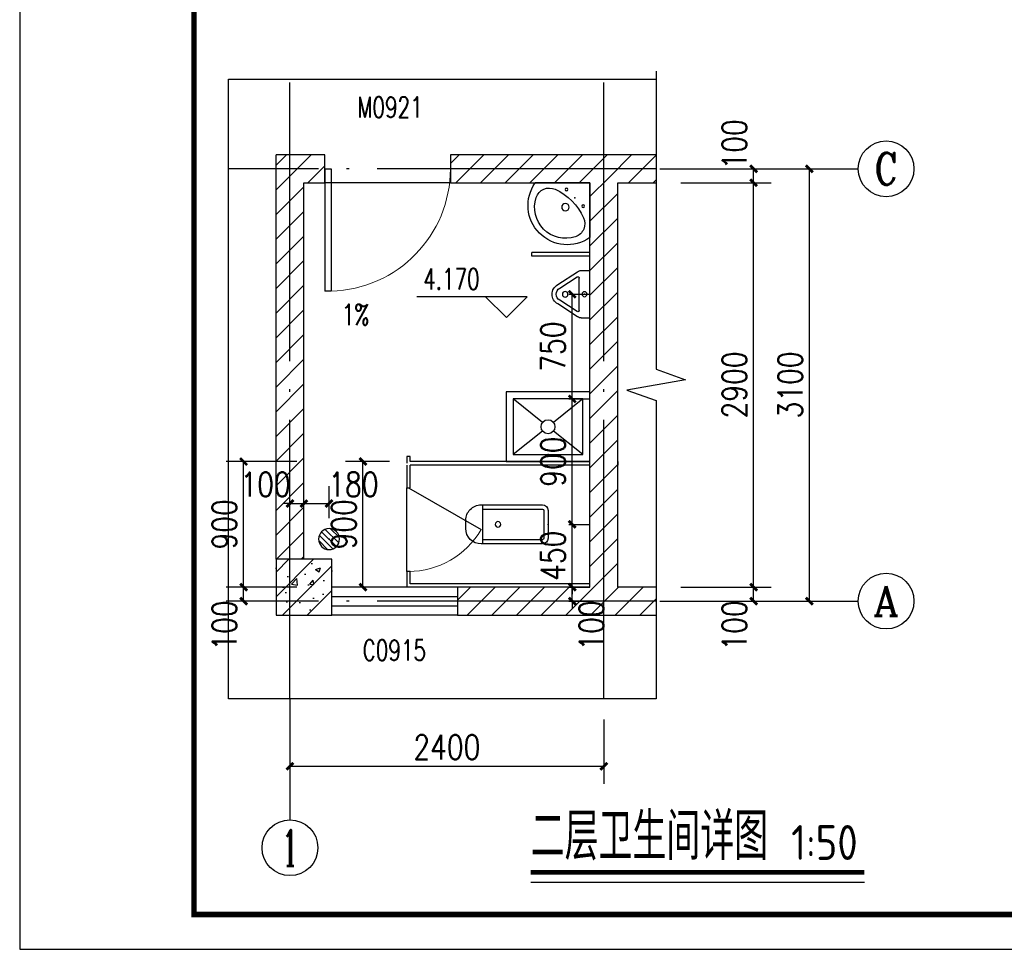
# Model space of a CAD drawing. Extents: x 199962 to 436984, y -16681 to 190402.
# Tile 18 of 36: x 390578 to 397638, y 1511 to 8177. Entities that reach past the tile are written whole.
import ezdxf
from ezdxf.enums import TextEntityAlignment as Align

# ---------------------------------------------------------------- set-up
doc = ezdxf.new("R2010")
doc.units = 0
doc.header["$LTSCALE"] = 1000
doc.header["$MEASUREMENT"] = 0
doc.linetypes.add('DOTE', pattern=[2.42, 2, -0.2, 0.02, -0.2])
for name, color, linetype in [('AXIS', 3, 'Continuous'), ('AXIS_TEXT', 7, 'Continuous'), ('COLUMN', 1, 'Continuous'), ('DIM_ELEV', 3, 'Continuous'), ('DIM_SYMB', 3, 'Continuous'), ('DOTE', 8, 'Continuous'), ('LATRINE', 6, 'Continuous'), ('LVTRY', 6, 'Continuous'), ('PUB_DIM', 3, 'Continuous'), ('PUB_HATCH', 7, 'Continuous'), ('PUB_TEXT', 7, 'Continuous'), ('WALL', 1, 'Continuous'), ('WINDOW', 4, 'Continuous'), ('WINDOW_TEXT', 7, 'Continuous'), ('图框', 7, 'Continuous'), ('填充', 8, 'Continuous')]:
    doc.layers.add(name, color=color, linetype=linetype)
doc.styles.add('_TCH_AXIS', font='COMPLEX', dxfattribs={"bigfont": 'GBCBIG'})
doc.styles.add('_TCH_DIM', font='SIMPLEX', dxfattribs={"bigfont": 'GBCBIG'})
doc.styles.add('_TCH_WINDOW', font='SIMPLEX', dxfattribs={"bigfont": 'GBCBIG'})
doc.styles.add('COMPLEX', font='COMPLEX')
doc.styles.add('DIM_FONT', font='simplex.shx', dxfattribs={"width": 0.8})
doc.styles.get("Standard").update_dxf_attribs({"font": 'gbenor.shx', "bigfont": 'gbcbig.shx'})
doc.dimstyles.new('_TCH_ARCH&&50', dxfattribs={"dimscale": 0.5, "dimtxt": 350, "dimasz": 100, "dimexe": 250, "dimexo": 300, "dimgap": 100, "dimtad": 1, "dimdec": 0, "dimzin": 0, "dimdsep": 46, "dimtxsty": 'DIM_FONT', "dimblk": 'ARCHTICK', "dimcen": 0.09, "dimclrt": 7, "dimazin": 2, "dimtfac": 1, "dimtdec": 0, "dimtix": 1, "dimtmove": 2, "dimatfit": 3, "dimfxl": 0, "dimtolj": 1, "dimtzin": 0, "dimarcsym": 0})
pattern_1 = [(45, (0, 89.76), (-88.388383, 88.388383), [])]

# ---------------------------------------------------------------- blocks, each defined once
blk = doc.blocks.new('_ArchTick')
at = {"color": 0, "linetype": 'ByBlock', "const_width": 0.4}
blk.add_lwpolyline([(-0.5, -0.5), (0.5, 0.5)], dxfattribs=at)
blk = doc.blocks.new('*D233')
at = {"layer": 'Defpoints', "color": 0, "transparency": 16777216}
for p in [(392796.2, 4706.8), (392616.2, 4452.1), (392796.2, 4452.1)]:
    blk.add_point(p, dxfattribs=at)
at = {"layer": 'PUB_DIM', "color": 0, "lineweight": -2, "transparency": 16777216}
for p, q in [((392616.2, 4602.1), (392616.2, 4831.8)), ((392796.2, 4602.1), (392796.2, 4831.8)), ((392616.2, 4706.8), (392796.2, 4706.8))]:
    blk.add_line(p, q, dxfattribs=at)
at = {"layer": 'PUB_DIM', "color": 0, "lineweight": -2, "transparency": 16777216, "xscale": 50, "yscale": 50, "zscale": 50, "rotation": 180}
blk.add_blockref('_ArchTick', (392616.2, 4706.8), dxfattribs=at)
at = {"layer": 'PUB_DIM', "color": 0, "lineweight": -2, "transparency": 16777216, "xscale": 50, "yscale": 50, "zscale": 50}
blk.add_blockref('_ArchTick', (392796.2, 4706.8), dxfattribs=at)
at = {"layer": 'PUB_DIM', "color": 7, "transparency": 16777216, "insert": (392971.2, 4844.3), "char_height": 175, "attachment_point": 5, "style": 'DIM_FONT'}
blk.add_mtext('\\A1;180', dxfattribs=at)
blk = doc.blocks.new('*D234')
at = {"layer": 'Defpoints', "color": 0, "transparency": 16777216}
for p in [(392616.2, 4706.8), (392516.2, 4452.1), (392616.2, 4452.1)]:
    blk.add_point(p, dxfattribs=at)
at = {"layer": 'PUB_DIM', "color": 0, "lineweight": -2, "transparency": 16777216}
for p, q in [((392516.2, 4602.1), (392516.2, 4831.8)), ((392616.2, 4602.1), (392616.2, 4831.8)), ((392516.2, 4706.8), (392466.2, 4706.8)), ((392516.2, 4706.8), (392616.2, 4706.8)), ((392616.2, 4706.8), (392666.2, 4706.8))]:
    blk.add_line(p, q, dxfattribs=at)
at = {"layer": 'PUB_DIM', "color": 0, "lineweight": -2, "transparency": 16777216, "xscale": 50, "yscale": 50, "zscale": 50}
blk.add_blockref('_ArchTick', (392516.2, 4706.8), dxfattribs=at)
at = {"layer": 'PUB_DIM', "color": 0, "lineweight": -2, "transparency": 16777216, "xscale": 50, "yscale": 50, "zscale": 50, "rotation": 180}
blk.add_blockref('_ArchTick', (392616.2, 4706.8), dxfattribs=at)
at = {"layer": 'PUB_DIM', "color": 7, "transparency": 16777216, "insert": (392341.2, 4844.3), "char_height": 175, "attachment_point": 5, "style": 'DIM_FONT'}
blk.add_mtext('\\A1;100', dxfattribs=at)
blk = doc.blocks.new('*D235')
at = {"layer": 'Defpoints', "color": 0, "transparency": 16777216}
for p in [(393039.6, 5008), (393378.9, 5008), (393378.9, 4107.5)]:
    blk.add_point(p, dxfattribs=at)
at = {"layer": 'PUB_DIM', "color": 0, "lineweight": -2, "transparency": 16777216}
for p, q in [((393228.9, 5008), (392914.6, 5008)), ((393039.6, 4107.5), (393039.6, 5008)), ((393228.9, 4107.5), (392914.6, 4107.5))]:
    blk.add_line(p, q, dxfattribs=at)
at = {"layer": 'PUB_DIM', "color": 0, "lineweight": -2, "transparency": 16777216, "xscale": 50, "yscale": 50, "zscale": 50}
for p, rotation in [((393039.6, 5008), 90), ((393039.6, 4107.5), 270)]:
    blk.add_blockref('_ArchTick', p, dxfattribs=dict(at, rotation=rotation))
at = {"layer": 'PUB_DIM', "color": 7, "transparency": 16777216, "insert": (392902.1, 4557.7), "char_height": 175, "attachment_point": 5, "rotation": 90, "style": 'DIM_FONT'}
blk.add_mtext('\\A1;900', dxfattribs=at)
blk = doc.blocks.new('*D236')
at = {"layer": 'Defpoints', "color": 0, "transparency": 16777216}
for p in [(394366.2, 6207.9), (394539.9, 6207.9), (394366.2, 5457.5)]:
    blk.add_point(p, dxfattribs=at)
at = {"layer": 'PUB_DIM', "color": 0, "lineweight": -2, "transparency": 16777216}
for p, q in [((394516.2, 6207.9), (394664.9, 6207.9)), ((394539.9, 5457.5), (394539.9, 6207.9)), ((394516.2, 5457.5), (394664.9, 5457.5))]:
    blk.add_line(p, q, dxfattribs=at)
at = {"layer": 'PUB_DIM', "color": 0, "lineweight": -2, "transparency": 16777216, "xscale": 50, "yscale": 50, "zscale": 50}
for p, rotation in [((394539.9, 6207.9), 90), ((394539.9, 5457.5), 270)]:
    blk.add_blockref('_ArchTick', p, dxfattribs=dict(at, rotation=rotation))
at = {"layer": 'PUB_DIM', "color": 7, "transparency": 16777216, "insert": (394402.4, 5832.7), "char_height": 175, "attachment_point": 5, "rotation": 90, "style": 'DIM_FONT'}
blk.add_mtext('\\A1;750', dxfattribs=at)
blk = doc.blocks.new('*D237')
at = {"layer": 'Defpoints', "color": 0, "transparency": 16777216}
for p in [(394366.2, 5457.5), (394539.9, 5457.5), (394366.2, 4557.7)]:
    blk.add_point(p, dxfattribs=at)
at = {"layer": 'PUB_DIM', "color": 0, "lineweight": -2, "transparency": 16777216}
for p, q in [((394516.2, 5457.5), (394664.9, 5457.5)), ((394539.9, 4557.7), (394539.9, 5457.5)), ((394516.2, 4557.7), (394664.9, 4557.7))]:
    blk.add_line(p, q, dxfattribs=at)
at = {"layer": 'PUB_DIM', "color": 0, "lineweight": -2, "transparency": 16777216, "xscale": 50, "yscale": 50, "zscale": 50}
for p, rotation in [((394539.9, 5457.5), 90), ((394539.9, 4557.7), 270)]:
    blk.add_blockref('_ArchTick', p, dxfattribs=dict(at, rotation=rotation))
at = {"layer": 'PUB_DIM', "color": 7, "transparency": 16777216, "insert": (394402.4, 5007.6), "char_height": 175, "attachment_point": 5, "rotation": 90, "style": 'DIM_FONT'}
blk.add_mtext('\\A1;900', dxfattribs=at)
blk = doc.blocks.new('*D238')
at = {"layer": 'Defpoints', "color": 0, "transparency": 16777216}
for p in [(394366.2, 4557.7), (394539.9, 4557.7), (394366.2, 4107.5)]:
    blk.add_point(p, dxfattribs=at)
at = {"layer": 'PUB_DIM', "color": 0, "lineweight": -2, "transparency": 16777216}
for p, q in [((394539.9, 4557.7), (394539.9, 4607.7)), ((394516.2, 4557.7), (394664.9, 4557.7)), ((394539.9, 4107.5), (394539.9, 4557.7)), ((394516.2, 4107.5), (394664.9, 4107.5)), ((394539.9, 4107.5), (394539.9, 4057.5))]:
    blk.add_line(p, q, dxfattribs=at)
at = {"layer": 'PUB_DIM', "color": 0, "lineweight": -2, "transparency": 16777216, "xscale": 50, "yscale": 50, "zscale": 50}
for p, rotation in [((394539.9, 4557.7), 270), ((394539.9, 4107.5), 90)]:
    blk.add_blockref('_ArchTick', p, dxfattribs=dict(at, rotation=rotation))
at = {"layer": 'PUB_DIM', "color": 7, "transparency": 16777216, "insert": (394402.4, 4332.6), "char_height": 175, "attachment_point": 5, "rotation": 90, "style": 'DIM_FONT'}
blk.add_mtext('\\A1;450', dxfattribs=at)
blk = doc.blocks.new('*D239')
at = {"layer": 'Defpoints', "color": 0, "transparency": 16777216}
for p in [(394366.2, 4107.5), (394539.9, 4107.5), (394366.2, 4007.5)]:
    blk.add_point(p, dxfattribs=at)
at = {"layer": 'PUB_DIM', "color": 0, "lineweight": -2, "transparency": 16777216}
for p, q in [((394516.2, 4107.5), (394664.9, 4107.5)), ((394539.9, 4107.5), (394539.9, 4157.5)), ((394539.9, 4007.5), (394539.9, 4107.5)), ((394516.2, 4007.5), (394664.9, 4007.5)), ((394539.9, 4007.5), (394539.9, 3957.5))]:
    blk.add_line(p, q, dxfattribs=at)
at = {"layer": 'PUB_DIM', "color": 0, "lineweight": -2, "transparency": 16777216, "xscale": 50, "yscale": 50, "zscale": 50}
for p, rotation in [((394539.9, 4107.5), 270), ((394539.9, 4007.5), 90)]:
    blk.add_blockref('_ArchTick', p, dxfattribs=dict(at, rotation=rotation))
at = {"layer": 'PUB_DIM', "color": 7, "transparency": 16777216, "insert": (394677.4, 3832.5), "char_height": 175, "attachment_point": 5, "rotation": 90, "style": 'DIM_FONT'}
blk.add_mtext('\\A1;100', dxfattribs=at)
blk = doc.blocks.new('*D240')
at = {"layer": 'Defpoints', "color": 0, "transparency": 16777216}
for p in [(392183.6, 4107.5), (392716.2, 4107.5), (392716.2, 4007.5)]:
    blk.add_point(p, dxfattribs=at)
at = {"layer": 'PUB_DIM', "color": 0, "lineweight": -2, "transparency": 16777216}
for p, q in [((392566.2, 4107.5), (392058.6, 4107.5)), ((392183.6, 4007.5), (392183.6, 4107.5)), ((392566.2, 4007.5), (392058.6, 4007.5))]:
    blk.add_line(p, q, dxfattribs=at)
at = {"layer": 'PUB_DIM', "color": 0, "lineweight": -2, "transparency": 16777216, "xscale": 50, "yscale": 50, "zscale": 50}
for p, rotation in [((392183.6, 4107.5), 90), ((392183.6, 4007.5), 270)]:
    blk.add_blockref('_ArchTick', p, dxfattribs=dict(at, rotation=rotation))
at = {"layer": 'PUB_DIM', "color": 7, "transparency": 16777216, "insert": (392046.1, 3832.5), "char_height": 175, "attachment_point": 5, "rotation": 90, "style": 'DIM_FONT'}
blk.add_mtext('\\A1;100', dxfattribs=at)
blk = doc.blocks.new('*D241')
at = {"layer": 'Defpoints', "color": 0, "transparency": 16777216}
for p in [(392183.6, 5008), (392716.2, 5008), (392716.2, 4107.5)]:
    blk.add_point(p, dxfattribs=at)
at = {"layer": 'PUB_DIM', "color": 0, "lineweight": -2, "transparency": 16777216}
for p, q in [((392566.2, 5008), (392058.6, 5008)), ((392183.6, 4107.5), (392183.6, 5008)), ((392566.2, 4107.5), (392058.6, 4107.5))]:
    blk.add_line(p, q, dxfattribs=at)
at = {"layer": 'PUB_DIM', "color": 0, "lineweight": -2, "transparency": 16777216, "xscale": 50, "yscale": 50, "zscale": 50}
for p, rotation in [((392183.6, 5008), 90), ((392183.6, 4107.5), 270)]:
    blk.add_blockref('_ArchTick', p, dxfattribs=dict(at, rotation=rotation))
at = {"layer": 'PUB_DIM', "color": 7, "transparency": 16777216, "insert": (392046.1, 4557.7), "char_height": 175, "attachment_point": 5, "rotation": 90, "style": 'DIM_FONT'}
blk.add_mtext('\\A1;900', dxfattribs=at)
blk = doc.blocks.new('*D436')
at = {"layer": 'AXIS', "color": 0, "lineweight": -2, "transparency": 16777216}
for p, q in [((392516.2, 3157.5), (392516.2, 2697.8)), ((394766.2, 3157.5), (394766.2, 2697.8)), ((392516.2, 2822.8), (394766.2, 2822.8))]:
    blk.add_line(p, q, dxfattribs=at)
at = {"layer": 'Defpoints', "color": 0, "transparency": 16777216}
for p in [(392516.2, 3307.5), (394766.2, 3307.5), (394766.2, 2822.8)]:
    blk.add_point(p, dxfattribs=at)
at = {"layer": 'AXIS', "color": 0, "lineweight": -2, "transparency": 16777216, "xscale": 50, "yscale": 50, "zscale": 50, "rotation": 180}
blk.add_blockref('_ArchTick', (392516.2, 2822.8), dxfattribs=at)
at = {"layer": 'AXIS', "color": 0, "lineweight": -2, "transparency": 16777216, "xscale": 50, "yscale": 50, "zscale": 50}
blk.add_blockref('_ArchTick', (394766.2, 2822.8), dxfattribs=at)
at = {"layer": 'AXIS', "color": 7, "transparency": 16777216, "insert": (393641.2, 2960.3), "char_height": 175, "attachment_point": 5, "style": 'DIM_FONT'}
blk.add_mtext('\\A1;2400', dxfattribs=at)
blk = doc.blocks.new('*D432')
at = {"layer": 'AXIS', "color": 0, "lineweight": -2, "transparency": 16777216}
for p, q in [((395318.3, 4107.5), (395965.2, 4107.5)), ((395840.2, 4007.5), (395840.2, 4107.5)), ((395318.3, 4007.5), (395965.2, 4007.5))]:
    blk.add_line(p, q, dxfattribs=at)
at = {"layer": 'Defpoints', "color": 0, "transparency": 16777216}
for p in [(395168.3, 4107.5), (395840.2, 4107.5), (395168.3, 4007.5)]:
    blk.add_point(p, dxfattribs=at)
at = {"layer": 'AXIS', "color": 0, "lineweight": -2, "transparency": 16777216, "xscale": 50, "yscale": 50, "zscale": 50}
for p, rotation in [((395840.2, 4107.5), 90), ((395840.2, 4007.5), 270)]:
    blk.add_blockref('_ArchTick', p, dxfattribs=dict(at, rotation=rotation))
at = {"layer": 'AXIS', "color": 7, "transparency": 16777216, "insert": (395702.7, 3832.5), "char_height": 175, "attachment_point": 5, "rotation": 90, "style": 'DIM_FONT'}
blk.add_mtext('\\A1;100', dxfattribs=at)
blk = doc.blocks.new('*D433')
at = {"layer": 'AXIS', "color": 0, "lineweight": -2, "transparency": 16777216}
for p, q in [((395318.3, 7007.5), (395965.2, 7007.5)), ((395840.2, 4107.5), (395840.2, 7007.5)), ((395318.3, 4107.5), (395965.2, 4107.5))]:
    blk.add_line(p, q, dxfattribs=at)
at = {"layer": 'Defpoints', "color": 0, "transparency": 16777216}
for p in [(395168.3, 7007.5), (395840.2, 7007.5), (395168.3, 4107.5)]:
    blk.add_point(p, dxfattribs=at)
at = {"layer": 'AXIS', "color": 0, "lineweight": -2, "transparency": 16777216, "xscale": 50, "yscale": 50, "zscale": 50}
for p, rotation in [((395840.2, 7007.5), 90), ((395840.2, 4107.5), 270)]:
    blk.add_blockref('_ArchTick', p, dxfattribs=dict(at, rotation=rotation))
at = {"layer": 'AXIS', "color": 7, "transparency": 16777216, "insert": (395702.7, 5557.5), "char_height": 175, "attachment_point": 5, "rotation": 90, "style": 'DIM_FONT'}
blk.add_mtext('\\A1;2900', dxfattribs=at)
blk = doc.blocks.new('*D434')
at = {"layer": 'AXIS', "color": 0, "lineweight": -2, "transparency": 16777216}
for p, q in [((395318.3, 7107.5), (395965.2, 7107.5)), ((395840.2, 7007.5), (395840.2, 7107.5)), ((395318.3, 7007.5), (395965.2, 7007.5))]:
    blk.add_line(p, q, dxfattribs=at)
at = {"layer": 'Defpoints', "color": 0, "transparency": 16777216}
for p in [(395168.3, 7107.5), (395840.2, 7107.5), (395168.3, 7007.5)]:
    blk.add_point(p, dxfattribs=at)
at = {"layer": 'AXIS', "color": 0, "lineweight": -2, "transparency": 16777216, "xscale": 50, "yscale": 50, "zscale": 50}
for p, rotation in [((395840.2, 7107.5), 90), ((395840.2, 7007.5), 270)]:
    blk.add_blockref('_ArchTick', p, dxfattribs=dict(at, rotation=rotation))
at = {"layer": 'AXIS', "color": 7, "transparency": 16777216, "insert": (395702.7, 7282.5), "char_height": 175, "attachment_point": 5, "rotation": 90, "style": 'DIM_FONT'}
blk.add_mtext('\\A1;100', dxfattribs=at)
blk = doc.blocks.new('*D435')
at = {"layer": 'AXIS', "color": 0, "lineweight": -2, "transparency": 16777216}
for p, q in [((395318.3, 7107.5), (396365.2, 7107.5)), ((396240.2, 4007.5), (396240.2, 7107.5)), ((395318.3, 4007.5), (396365.2, 4007.5))]:
    blk.add_line(p, q, dxfattribs=at)
at = {"layer": 'Defpoints', "color": 0, "transparency": 16777216}
for p in [(395168.3, 7107.5), (396240.2, 7107.5), (395168.3, 4007.5)]:
    blk.add_point(p, dxfattribs=at)
at = {"layer": 'AXIS', "color": 0, "lineweight": -2, "transparency": 16777216, "xscale": 50, "yscale": 50, "zscale": 50}
for p, rotation in [((396240.2, 7107.5), 90), ((396240.2, 4007.5), 270)]:
    blk.add_blockref('_ArchTick', p, dxfattribs=dict(at, rotation=rotation))
at = {"layer": 'AXIS', "color": 7, "transparency": 16777216, "insert": (396102.7, 5557.5), "char_height": 175, "attachment_point": 5, "rotation": 90, "style": 'DIM_FONT'}
blk.add_mtext('\\A1;3100', dxfattribs=at)
blk = doc.blocks.new('$DorLib2D$00000001')
for p, q in [((0.45, 0.975), (0.5, 0.975)), ((0.45, 0), (0.45, 0.975)), ((0.5, 0), (0.5, 0.975)), ((0.5, 0), (0.45, 0))]:
    blk.add_line(p, q)
at = {"lineweight": 13}
blk.add_arc((0.475, 0), 0.975, 91.46928, 180, dxfattribs=at)
blk = doc.blocks.new('$lvtry$00000200')
for p, q in [((-139.8, -40, 0), (-139.8, -479.7, 0)), ((-109.8, -40, 0), (-109.8, -469.7, 0)), ((99.8, 0, 0), (-99.8, 0, 0)), ((99.8, -30, 0), (-99.8, -30, 0)), ((109.8, -469.7, 0), (109.8, -40, 0)), ((139.8, -479.7, 0), (139.8, -40, 0)), ((139.8, -469.7, 0), (-139.8, -469.7, 0)), ((-29.8, -589.7, 0), (29.8, -589.7, 0))]:
    blk.add_line(p, q)
blk.add_circle((0, -358.6, 0), 20)
for centre, radius, start, end in [((-99.8, -40, 0), 40, 90, 180), ((-99.8, -40, 0), 10, 90, 180), ((99.8, -40, 0), 40, 0, 90), ((99.8, -40, 0), 10, 0, 90), ((-29.8, -479.7, 0), 110, 180, 270), ((29.8, -479.7, 0), 110, 270, 0)]:
    blk.add_arc(centre, radius, start, end)
blk.add_point((0, 0))
blk = doc.blocks.new('$TCHSYS$APDOOR2D')
blk.add_line((0.5, 0), (0, 0.866))
at = {"lineweight": 13}
blk.add_arc((0.5, 0), 1, 120, 180, dxfattribs=at)
blk = doc.blocks.new('$lvtry$00000221')
for p, q in [((-170, 0, 0), (170, 0, 0)), ((-170, -61.1, 0), (-170, 0, 0)), ((170, -61.1, 0), (170, 0, 0)), ((-161.9, -88.4, 0), (-69.3, -230.6, 0)), ((-124.2, -91.5, 0), (-43.3, -215.6, 0)), ((-115.8, -76, 0), (115.8, -76, 0)), ((43.3, -215.6, 0), (124.2, -91.5, 0)), ((69.3, -230.6, 0), (161.9, -88.4, 0))]:
    blk.add_line(p, q)
for centre, radius in [((0, -38, 0), 17.7), ((0, -177, 0), 20)]:
    blk.add_circle(centre, radius)
for centre, radius, start, end in [((-120, -61.1, 0), 50, 180, 213.0863), ((120, -61.1, 0), 50, 326.9137, 0), ((-115.8, -86, 0), 10, 90, 213.0863), ((115.8, -86, 0), 10, 326.9137, 90), ((0, -190.6, 0), 80, 210, 330), ((0, -190.6, 0), 50, 210, 330)]:
    blk.add_arc(centre, radius, start, end)
blk.add_point((0, -38, 0))
blk = doc.blocks.new('$lvtry$00000182')
for q in [(391.6, 0), (0, -393.3)]:
    blk.add_line((0, 0), q)
for centre, radius in [((167.5, -48.3), 10), ((48.3, -167.5), 10), ((175.3, -175.3), 26.5)]:
    blk.add_circle(centre, radius)
for centre, radius, start, end in [((161.5, -162.5), 281.7, 235.02413, 35.23469), ((417.8, -419.9), 409.7, 114.38426, 155.61574), ((289.9, -137.8), 100, 18.43489, 114.38426), ((174.3, -176.3), 221.9, 251.56511, 18.43489), ((135.7, -292), 100, 155.61574, 251.56511)]:
    blk.add_arc(centre, radius, start, end)
blk.add_point((107.9, -107.9))
blk = doc.blocks.new('$WINLIB2D$00000001')
for p, q in [((-0.5, 0.5), (0.5, 0.5)), ((-0.5, 0.5), (-0.5, -0.5)), ((0.5, -0.5), (0.5, 0.5)), ((0.5, 0.1667), (-0.5, 0.1667)), ((0.5, -0.1667), (-0.5, -0.1667)), ((-0.5, -0.5), (0.5, -0.5))]:
    blk.add_line(p, q)
blk = doc.blocks.new('$lvtry$00000171')
for p, q in [((-74.2, 10.6), (-10.6, 74.2)), ((-69.8, -27.4), (27.4, 69.8)), ((-53, -53), (53, 53)), ((-27.4, -69.8), (69.8, 27.4)), ((10.6, -74.2), (74.2, -10.6))]:
    blk.add_line(p, q)
blk.add_circle((0, 0), 75)
blk.add_point((0, 0))
blk = doc.blocks.new('_AXISO')
blk.add_circle((0, 0), 0.5)
at = {"layer": 'AXIS_TEXT', "style": 'COMPLEX', "width": 1.041667}
blk.add_attdef('A', text='', height=0.56, dxfattribs=at).set_placement((-0.25, -0.28), (0.25, -0.28), align=Align.FIT)
blk = doc.blocks.new('$lvtry$00000191')
for p, q in [((-250, -50, 0), (-39, -218.8, 0)), ((39, -218.8, 0), (250, -50, 0)), ((-250, -450, 0), (-39, -281.2, 0)), ((39, -281.2, 0), (250, -450, 0))]:
    blk.add_line(p, q)
at = {"elevation": 0}
for points in [[(300, -500), (300, 0), (-300, 0), (-300, -500)], [(250, -450), (250, -50), (-250, -50), (-250, -450)]]:
    blk.add_lwpolyline(points, close=True, dxfattribs=at)
blk.add_circle((0, -250, 0), 50)
blk.add_point((0, -50, 0))

msp = doc.modelspace()

# ---------------------------------------------------------------- hatches: boundary and pattern name
at = {"layer": 'PUB_HATCH'}
h = msp.add_hatch(dxfattribs=at)
h.set_pattern_fill('普通砖', color=256, scale=50, style=0)
h.set_pattern_definition(pattern_1)
h.paths.add_polyline_path([(392416.2, 4307.5), (392616.2, 4307.5), (392616.2, 7007.5), (392416.2, 7207.5)])
h = msp.add_hatch(dxfattribs=at)
h.set_pattern_fill('普通砖', color=256, scale=50, style=0)
h.set_pattern_definition(pattern_1)
h.paths.add_polyline_path([(392616.2, 7007.5), (392766.2, 7007.5), (392766.2, 7207.5), (392416.2, 7207.5)])
h = msp.add_hatch(dxfattribs=at)
h.set_pattern_fill('普通砖', color=256, scale=50, style=0)
h.set_pattern_definition(pattern_1)
h.paths.add_polyline_path([(394766.2, 7207.5), (393666.2, 7207.5), (393666.2, 7007.5), (394666.2, 7007.5), (394766.2, 7074.1)])
h = msp.add_hatch(dxfattribs=at)
h.set_pattern_fill('普通砖', color=256, scale=50, style=0)
h.set_pattern_definition(pattern_1)
h.paths.add_polyline_path([(395141.2, 7007.5), (395141.2, 7207.5), (394766.2, 7207.5), (394766.2, 7074.1), (394866.2, 7007.5)])
h = msp.add_hatch(dxfattribs=at)
h.set_pattern_fill('普通砖', color=256, scale=50, style=0)
h.set_pattern_definition(pattern_1)
h.paths.add_polyline_path([(394766.2, 4040.8), (394866.2, 4107.5), (394866.2, 7007.5), (394766.2, 7074.1), (394666.2, 7007.5), (394666.2, 4107.5)])
h = msp.add_hatch(dxfattribs=at)
h.set_pattern_fill('钢筋混凝土', color=256, scale=50, style=0)
h.set_pattern_definition([(45, (0, 0), (-88.388348, 88.388348), []), (50, (0, 0), (358.6301, -31.37607), [37.5, -412.5]), (355, (0, 0), (-69.37567, 376.09607), [30, -330]), (100.4514, (29.9, -2.6), (289.2547, 344.71977), [31.8701, -350.57106]), (46.1842, (0, 100), (533.6205, -82.7595), [56.25, -618.75]), (96.6356, (44.47, 93.1), (467.33135, 487.05894), [47.80514, -525.8565]), (351.1842, (0, 100), (467.331, 487.0593), [45, -495]), (21, (50, 75), (298.45353, -201.30945), [37.5, -412.5]), (326, (50, 75), (121.65767, 362.57502), [30, -330]), (71.4514, (74.87, 58.22), (420.1113, 161.26525), [31.8701, -350.57106]), (37.5, (0, 0), (6.079928, 166.446927), [0, -326, 0, -335, 0, -331.25]), (7.5, (0, 0), (131.53477, 197.205856), [0, -191, 0, -318.5, 0, -126.25]), (327.5, (-111.5, 0), (266.91122, -11.277436), [0, -125, 0, -390, 0, -517.5]), (317.5, (-161.5, 0), (291.59308, 50.05249), [0, -162.5, 0, -259, 0, -367.5])])
h.paths.add_polyline_path([(392416.2, 3907.5), (392816.2, 3907.5), (392816.2, 4307.5), (392416.2, 4307.5)])
h = msp.add_hatch(dxfattribs=at)
h.set_pattern_fill('普通砖', color=256, scale=50, style=0)
h.set_pattern_definition(pattern_1)
h.paths.add_polyline_path([(394666.2, 4107.5), (393716.2, 4107.5), (393716.2, 3907.5), (394766.2, 3907.5), (394766.2, 4040.8)])
h = msp.add_hatch(dxfattribs=at)
h.set_pattern_fill('普通砖', color=256, scale=50, style=0)
h.set_pattern_definition(pattern_1)
h.paths.add_polyline_path([(395141.2, 3907.5), (395141.2, 4107.5), (394866.2, 4107.5), (394766.2, 4040.8), (394766.2, 3907.5)])

# ---------------------------------------------------------------- linework, layer by layer
at = {"layer": 'AXIS'}
for p, q in [((395168.3, 7107.5), (396590.2, 7107.5)), ((395168.3, 4007.5), (396590.2, 4007.5)), ((392516.2, 3307.5), (392516.2, 2438.9))]:
    msp.add_line(p, q, dxfattribs=at)
at = {"layer": 'COLUMN'}
for p, q in [((392816.2, 4307.5), (392416.2, 4307.5)), ((392416.2, 4307.5), (392416.2, 3907.5)), ((392816.2, 3907.5), (392816.2, 4307.5)), ((392416.2, 3907.5), (392816.2, 3907.5))]:
    msp.add_line(p, q, dxfattribs=at)
at = {"layer": 'DIM_ELEV'}
for p, q in [((394217.4, 6190.3), (393425.8, 6190.3)), ((394067.4, 6040.3), (393917.4, 6190.3)), ((394067.4, 6040.3), (394217.4, 6190.3))]:
    msp.add_line(p, q, dxfattribs=at)
at = {"layer": 'DIM_SYMB'}
for points in [[(395141.2, 7807.5), (395141.2, 5670), (395351.2, 5593.5), (394931.2, 5519.5), (395141.2, 5445), (395141.2, 3307.5)], [(394242.7, 1992.8), (396634.8, 1992.8)]]:
    msp.add_lwpolyline(points, dxfattribs=at)
msp.add_lwpolyline([(392963.3, 5935.4, 0, 0, 0), (392899.7, 5605.9, 40, 0, 0), (392871.2, 5458.7, 0, 0, 0)], format="xyseb", dxfattribs=at)
at = {"layer": 'DIM_SYMB', "const_width": 35}
msp.add_lwpolyline([(394242.7, 2062.8), (396634.8, 2062.8)], dxfattribs=at)
at = {"layer": 'DOTE', "linetype": 'DOTE'}
for p, q in [((392516.2, 3307.5, 0), (392516.2, 7750.4, 0)), ((394766.2, 3307.5, 0), (394766.2, 7750.4, 0)), ((395141.2, 7107.5, 0), (392075.8, 7107.5, 0)), ((395141.2, 4007.5, 0), (392075.8, 4007.5, 0))]:
    msp.add_line(p, q, dxfattribs=at)
at = {"layer": 'LATRINE'}
for p, q in [((394666.2, 6506.9), (394251.1, 6506.9)), ((394251.1, 6481.9), (394251.1, 6506.9)), ((394666.2, 6481.9), (394666.2, 6506.9)), ((394666.2, 6481.9), (394251.1, 6481.9)), ((394666.2, 5883), (394666.2, 5908)), ((393378.7, 5044.5), (393353.7, 5044.5)), ((393353.7, 5044.5), (393353.7, 4995.5)), ((393378.7, 5008), (393378.7, 5044.5)), ((393353.7, 4983), (393353.7, 4820)), ((394666.2, 5008), (393378.7, 5008)), ((393378.7, 4820), (393378.7, 4983)), ((394666.2, 4983), (393378.7, 4983)), ((394666.2, 4983), (394666.2, 5008)), ((394866.2, 5008), (394866.2, 4983)), ((393353.7, 4820), (393378.7, 4820)), ((393353.7, 4220, 400), (393353.7, 4820, 400)), ((393378.7, 4220), (393353.7, 4220)), ((393353.7, 4220), (393353.7, 4107.5)), ((393378.7, 4132.5), (393378.7, 4220)), ((394666.2, 4107.5), (393353.7, 4107.5)), ((394666.2, 4132.5), (393378.7, 4132.5)), ((394666.2, 4107.5), (394666.2, 4132.5))]:
    msp.add_line(p, q, dxfattribs=at)
at = {"layer": 'WALL'}
for p, q in [((392416.2, 4307.5), (392416.2, 7207.5)), ((392766.2, 7207.5), (392416.2, 7207.5)), ((392766.2, 7007.5), (392766.2, 7207.5)), ((394766.2, 7207.5), (393666.2, 7207.5)), ((393666.2, 7207.5), (393666.2, 7007.5)), ((395141.2, 7207.5), (394766.2, 7207.5)), ((392616.2, 4307.5), (392616.2, 7007.5)), ((392616.2, 7007.5), (392766.2, 7007.5)), ((393666.2, 7007.5), (394666.2, 7007.5)), ((394666.2, 4107.5), (394666.2, 7007.5)), ((394866.2, 4107.5), (394866.2, 7007.5)), ((394866.2, 7007.5), (395141.2, 7007.5)), ((394666.2, 4107.5), (393716.2, 4107.5)), ((393716.2, 4107.5), (393716.2, 3907.5)), ((395141.2, 4107.5), (394866.2, 4107.5)), ((393716.2, 3907.5), (394766.2, 3907.5)), ((394766.2, 3907.5), (395141.2, 3907.5))]:
    msp.add_line(p, q, dxfattribs=at)
at = {"layer": 'WINDOW'}
msp.add_line((393666.2, 7007.5, 0), (392766.2, 7007.5, 0), dxfattribs=at)
at = {"layer": '图框', "color": 4}
msp.add_lwpolyline([(411578.3, 16360.6), (390578.3, 16360.6), (390578.3, 1510.6), (411578.3, 1510.6)], close=True, dxfattribs=at)
at = {"layer": '图框', "color": 4, "const_width": 40}
msp.add_lwpolyline([(391828.3, 1760.6), (411328.3, 1760.6), (411328.3, 16110.6), (391828.3, 16110.6)], close=True, dxfattribs=at)
at = {"layer": '填充', "elevation": 0}
msp.add_lwpolyline([(395141.2, 3307.5), (392075.8, 3307.5), (392075.8, 7750.4), (395141.2, 7750.4)], dxfattribs=at)

# ---------------------------------------------------------------- block references
at = {"layer": 'AXIS'}
ref = msp.add_blockref('_AXISO', (396790.2, 7107.5), dxfattribs=dict(at, xscale=400, yscale=400, zscale=400))
ref.add_attrib('A', 'C', dxfattribs={"layer": 'AXIS_TEXT', "height": 227.8, "style": '_TCH_AXIS'}).set_placement((396708.8, 6993.6), (396871.5, 6993.6), align=Align.FIT)
ref = msp.add_blockref('_AXISO', (396790.2, 4007.5), dxfattribs=dict(at, xscale=400, yscale=400, zscale=400))
ref.add_attrib('A', 'A', dxfattribs={"layer": 'AXIS_TEXT', "height": 212.6, "style": '_TCH_AXIS'}).set_placement((396699, 3901.2), (396881.3, 3901.2), align=Align.FIT)
ref = msp.add_blockref('_AXISO', (392516.2, 2238.9), dxfattribs=dict(at, xscale=400, yscale=400, zscale=400))
ref.add_attrib('A', '1', dxfattribs={"layer": 'AXIS_TEXT', "height": 257.4, "style": '_TCH_AXIS'}).set_placement((392461, 2110.2), (392571.3, 2110.2), align=Align.FIT)
at = {"layer": 'LATRINE', "xscale": 600, "yscale": -600, "zscale": 25, "rotation": 90}
msp.add_blockref('$TCHSYS$APDOOR2D', (393366.2, 4520), dxfattribs=at)
at = {"layer": 'LVTRY'}
for name, p, yscale, rotation in [('$lvtry$00000182', (394666.2, 7007.5, 0), -1, 179.999999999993), ('$lvtry$00000221', (394666.2, 6207.9, 0), -0.9999999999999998, 89.99999999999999), ('$lvtry$00000200', (394366.2, 4557.7, 0), -0.9999999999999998, 90.00000000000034), ('$lvtry$00000171', (392796.2, 4452.1, 0), -1, 180)]:
    msp.add_blockref(name, p, dxfattribs=dict(at, yscale=yscale, rotation=rotation))
at = {"layer": 'LVTRY', "rotation": 180}
msp.add_blockref('$lvtry$00000191', (394366.2, 5008), dxfattribs=at)
at = {"layer": 'WINDOW'}
ref = msp.add_blockref('$DorLib2D$00000001', (393216.2, 7107.5), dxfattribs=dict(at, xscale=900, yscale=900, zscale=900, rotation=180))
ref.add_attrib('A', 'M0921', (392999.4, 7474.3), dxfattribs={"layer": 'WINDOW_TEXT', "height": 148.75, "style": '_TCH_WINDOW', "width": 0.705882})
ref = msp.add_blockref('$WINLIB2D$00000001', (393266.2, 4007.5), dxfattribs=dict(at, xscale=900, yscale=-200, zscale=900, rotation=179.9999999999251))
ref.add_attrib('A', 'C0915', (393037, 3580.7), dxfattribs={"layer": 'WINDOW_TEXT', "height": 148.75, "rotation": 360, "style": '_TCH_WINDOW', "width": 0.705882})

# ---------------------------------------------------------------- texts
at = {"layer": 'PUB_TEXT', "style": '_TCH_DIM', "width": 0.705882}
for s, p in [('4.170', (393470.8, 6242.8)), ('1%', (392888.2, 5986.9))]:
    msp.add_text(s, height=148.75, dxfattribs=at).set_placement(p)
at = {"layer": 'PUB_TEXT'}
for s, height, p in [('二层卫生间详图', 337.59, (394242.7, 2151.5)), ('1:50', 250, (396109.6, 2151.5))]:
    msp.add_text(s, height=height, dxfattribs=at).set_placement(p)

# ---------------------------------------------------------------- dimensions: what is measured, and where the dimension line sits
at = {"layer": 'AXIS'}
for base, p1, p2, picture, middle in [((395840.2, 7107.5), (395168.3, 7007.5), (395168.3, 7107.5), '*D434', (395702.7, 7282.5)), ((395840.2, 4107.5), (395168.3, 4007.5), (395168.3, 4107.5), '*D432', (395702.7, 3832.5))]:
    dim = msp.add_linear_dim(base=base, p1=p1, p2=p2, angle=90, dimstyle='_TCH_ARCH&&50', dxfattribs=at)
    dim.commit()
    dim.dimension.update_dxf_attribs({"geometry": picture, "text_midpoint": middle, "dimtype": 129})
for p1, p2, distance, picture, middle in [((395168.3, 4007.5), (395168.3, 7107.5), -1071.8, '*D435', (396102.7, 5557.5)), ((395168.3, 4107.5), (395168.3, 7007.5), -671.8, '*D433', (395702.7, 5557.5))]:
    dim = msp.add_aligned_dim(p1=p1, p2=p2, distance=distance, dimstyle='_TCH_ARCH&&50', dxfattribs=at)
    dim.commit()
    dim.dimension.update_dxf_attribs({"geometry": picture, "text_midpoint": middle})
dim = msp.add_aligned_dim(p1=(392516.2, 3307.5), p2=(394766.2, 3307.5), distance=-484.7, text='2400', dimstyle='_TCH_ARCH&&50', dxfattribs=at)
dim.commit()
dim.dimension.update_dxf_attribs({"geometry": '*D436', "text_midpoint": (393641.2, 2960.3)})
at = {"layer": 'PUB_DIM'}
for p1, p2, distance, picture, middle in [((394366.2, 5457.5), (394366.2, 6207.9), -173.8, '*D236', (394402.4, 5832.7)), ((394366.2, 4557.7), (394366.2, 5457.5), -173.8, '*D237', (394402.4, 5007.6)), ((392716.1560405, 4107.4828807), (392716.1560405, 5007.9828807), 532.5215947, '*D241', (392046.1344459, 4557.7328807)), ((393378.9053621, 4107.4828807), (393378.9053621, 5007.9828807), 339.3551461, '*D235', (392902.050216, 4557.7328807)), ((394366.2, 4107.5), (394366.2, 4557.7), -173.8, '*D238', (394402.4, 4332.6))]:
    dim = msp.add_aligned_dim(p1=p1, p2=p2, distance=distance, dimstyle='_TCH_ARCH&&50', dxfattribs=at)
    dim.commit()
    dim.dimension.update_dxf_attribs({"geometry": picture, "text_midpoint": middle})
for base, p1, p2, angle, picture, middle in [((392616.2, 4706.8), (392516.2, 4452.1), (392616.2, 4452.1), 0, '*D234', (392341.2, 4844.3)), ((392796.2, 4706.8), (392616.2, 4452.1), (392796.2, 4452.1), 0, '*D233', (392971.2, 4844.3)), ((392183.6, 4107.5), (392716.2, 4007.5), (392716.2, 4107.5), 90, '*D240', (392046.1, 3832.5)), ((394539.9, 4107.5), (394366.2, 4007.5), (394366.2, 4107.5), 90, '*D239', (394677.4, 3832.5))]:
    dim = msp.add_linear_dim(base=base, p1=p1, p2=p2, angle=angle, dimstyle='_TCH_ARCH&&50', dxfattribs=at)
    dim.commit()
    dim.dimension.update_dxf_attribs({"geometry": picture, "text_midpoint": middle, "dimtype": 129})

doc.saveas('drawing.dxf')
